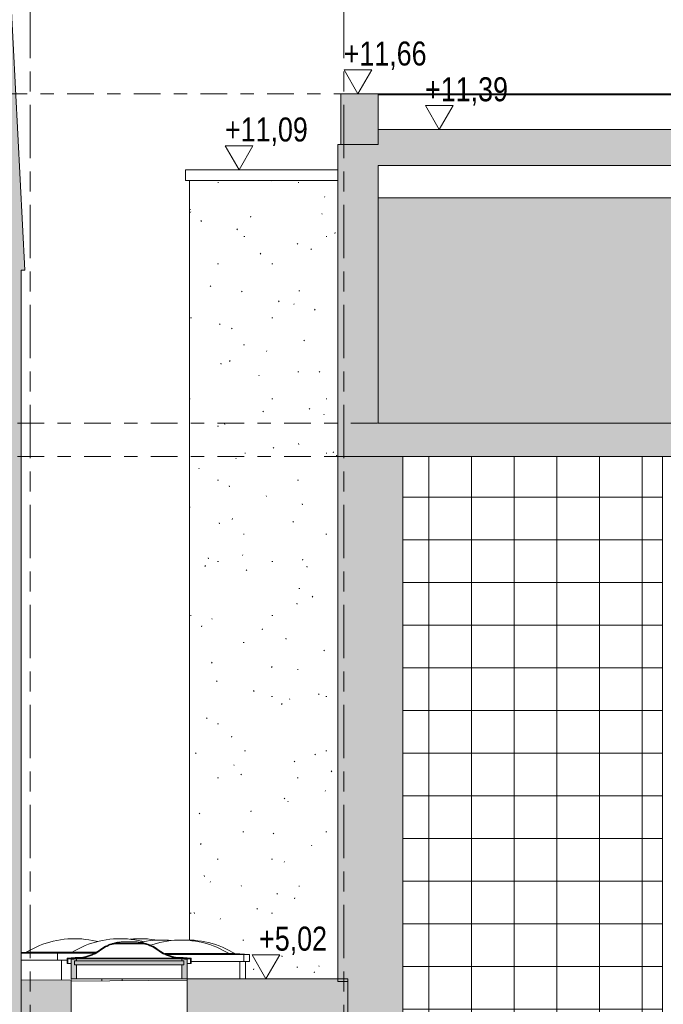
# Model space of a CAD drawing. Header units: metres. Extents: x -32 to 170, y -15 to 869.
# Tile 18 of 66: x -22.41 to -17.59, y 2.03 to 9.42. Entities that reach past the tile are written whole.
import ezdxf

# ---------------------------------------------------------------- set-up
doc = ezdxf.new("R2010")
doc.units = ezdxf.units.M
doc.linetypes.add('_Ebene_', pattern=[0.4, 0.2, -0.1, 0, -0.1])
doc.linetypes.add('_Rasterlinie_', pattern=[0.75, 0.4, -0.1, 0.15, -0.1])
for name, color, linetype, lineweight in [('A_Dach', 15, 'Continuous', 5), ('A_Ebenen', 130, 'Continuous', 5), ('A_Fenster', 45, 'Continuous', 5), ('A_Geschossdecken', 7, 'Continuous', 5), ('A_Geschossdecken_Schraffur', 7, 'Continuous', 5), ('A_Hoehenkoten', 124, 'Continuous', 5), ('A_Körper', 7, 'Continuous', 5), ('A_Raster', 128, 'Continuous', 5), ('A_Wand', 244, 'Continuous', 5), ('A_Wand_Schraff', 1, 'Continuous', 5), ('A_Wände_Oberflächenschraffur', 244, 'Continuous', 5)]:
    doc.layers.add(name, color=color, linetype=linetype, lineweight=lineweight)
doc.styles.add('Arial', font='arial.ttf', dxfattribs={"width": 0.8, "height": 0.18})
pattern_1 = [(0, (-9.746, 18.958), (0.813, 0.203), [0.007, -0.603, 0.007, -0.603, -3.251]), (0, (-9.746, 18.958), (0.813, 0.203), [-1.219, 0.007, -1.212, 0.007, -0.603, -1.422]), (0, (-9.746, 18.958), (0.813, 0.203), [-3.048, 0.007, -0.4, 0.007, -1.009]), (120, (-9.441, 19.06), (-0.5823032, 0.6025787), [0.007, -0.603, 0.007, -0.603, -3.251]), (120, (-9.441, 19.06), (-0.5823032, 0.6025787), [-1.219, 0.007, -1.212, 0.007, -0.603, -1.422]), (120, (-9.441, 19.06), (-0.5823032, 0.6025787), [-3.048, 0.007, -0.4, 0.007, -1.009]), (240, (-9.34, 19.466), (-0.2306968, -0.8055787), [0.007, -0.603, 0.007, -0.603, -3.251]), (240, (-9.34, 19.466), (-0.2306968, -0.8055787), [-1.219, 0.007, -1.212, 0.007, -0.603, -1.422]), (240, (-9.34, 19.466), (-0.2306968, -0.8055787), [-3.048, 0.007, -0.4, 0.007, -1.009])]
pattern_2 = [(0, (-9.746, 18.958), (0, 0.32), []), (90, (-9.746, 18.958), (-0.32, 2e-17), [])]

# ---------------------------------------------------------------- blocks, each defined once
blk = doc.blocks.new('FE Dachkuppel rund - Ø_880 _1000_-8070186-A')
at = {"layer": 'A_Fenster', "color": 250, "lineweight": 9, "flags": 128}
for points in [[(-21.5841, 2.5228), (-21.5586, 2.5251), (-21.5312, 2.5265), (-21.5091, 2.5269)], [(-21.5091, 2.5269), (-21.4816, 2.5264), (-21.4542, 2.5247), (-21.4269, 2.522), (-21.3997, 2.5181), (-21.3848, 2.5154)]]:
    blk.add_lwpolyline(points, dxfattribs=at)
blk = doc.blocks.new('FE Dachkuppel rund - Ø_880 _1000_-V58-A')
at = {"layer": 'A_Fenster', "color": 250, "lineweight": 9}
for p, q in [((-22.4019, 2.4191), (-22.1295, 2.4191)), ((-22.4019, 2.3649), (-22.1295, 2.3649)), ((-22.3623, 2.4249), (-22.4006, 2.4229)), ((-22.3623, 2.4249), (-22.3623, 2.4236)), ((-22.3623, 2.4249), (-22.0192, 2.4249)), ((-22.0192, 2.4249), (-22.3623, 2.4249))]:
    blk.add_line(p, q, dxfattribs=at)
at = {"layer": 'A_Fenster', "color": 250, "lineweight": 9, "flags": 128}
for points in [[(-22.3623, 2.4249), (-22.3386, 2.4388), (-22.3144, 2.4518), (-22.2897, 2.4638), (-22.2646, 2.4748), (-22.239, 2.4848), (-22.2131, 2.4937), (-22.1868, 2.5016), (-22.1602, 2.5085), (-22.1334, 2.5143), (-22.1063, 2.519), (-22.0791, 2.5226), (-22.0518, 2.5251), (-22.0244, 2.5265), (-22.0023, 2.5269)], [(-22.0023, 2.5269), (-21.9748, 2.5264), (-21.9474, 2.5247), (-21.9201, 2.522), (-21.8929, 2.5181), (-21.8659, 2.5132), (-21.8391, 2.5072), (-21.8293, 2.5046)]]:
    blk.add_lwpolyline(points, dxfattribs=at)
blk = doc.blocks.new('FE Dachkuppel rund - Ø_880 _1000_-8070187-A')
at = {"layer": 'A_Fenster', "color": 250, "lineweight": 9}
for p, q in [((-22.0192, 2.4249), (-22.1292, 2.4191)), ((-22.1292, 2.4191), (-22.1292, 2.3649)), ((-22.1292, 2.4191), (-21.8486, 2.4191)), ((-22.1292, 2.3649), (-22.0574, 2.3649)), ((-22.0992, 2.3649), (-22.0992, 2.218)), ((-22.0192, 2.4249), (-22.0192, 2.4236)), ((-22.0192, 2.4249), (-21.8397, 2.4249)), ((-21.8397, 2.4249), (-22.0192, 2.4249))]:
    blk.add_line(p, q, dxfattribs=at)
at = {"layer": 'A_Fenster', "color": 250, "lineweight": 9, "flags": 128}
for points in [[(-22.0192, 2.4249), (-21.9955, 2.4388), (-21.9713, 2.4518), (-21.9467, 2.4638), (-21.9215, 2.4748), (-21.8959, 2.4848), (-21.87, 2.4937), (-21.8437, 2.5016), (-21.8171, 2.5085), (-21.7903, 2.5143), (-21.7632, 2.519), (-21.736, 2.5226), (-21.7087, 2.5251), (-21.6813, 2.5265), (-21.6592, 2.5269)], [(-21.6592, 2.5269), (-21.6317, 2.5264), (-21.6043, 2.5247), (-21.577, 2.522), (-21.5498, 2.5181), (-21.5228, 2.5132), (-21.4961, 2.5072), (-21.4848, 2.5042)]]:
    blk.add_lwpolyline(points, dxfattribs=at)
blk = doc.blocks.new('FE Dachkuppel rund - Ø_880 _1000_-8070188-A')
at = {"layer": 'A_Fenster', "color": 250, "lineweight": 9}
blk.add_line((-21.3553, 2.5168), (-21.3517, 2.5169), dxfattribs=at)
at = {"layer": 'A_Fenster', "color": 250, "lineweight": 9, "flags": 128}
for points in [[(-21.4197, 2.5134), (-21.4012, 2.5151), (-21.3738, 2.5165), (-21.3585, 2.5168)], [(-21.3517, 2.5169), (-21.3242, 2.5164), (-21.2968, 2.5147), (-21.2775, 2.5128)]]:
    blk.add_lwpolyline(points, dxfattribs=at)
blk = doc.blocks.new('FE Dachkuppel rund - Ø_880 _1000_-8070189-A')
at = {"layer": 'A_Fenster', "color": 250, "lineweight": 9}
blk.add_line((-21.7964, 2.2249), (-21.7964, 2.2103), dxfattribs=at)
at = {"layer": 'A_Fenster', "color": 250, "lineweight": 9, "flags": 128}
for points in [[(-21.508, 2.4998), (-21.4875, 2.5043), (-21.4604, 2.509), (-21.4332, 2.5126), (-21.4059, 2.5151), (-21.3785, 2.5165), (-21.3564, 2.5169)], [(-21.3564, 2.5169), (-21.3289, 2.5164), (-21.3015, 2.5147), (-21.2797, 2.5125)]]:
    blk.add_lwpolyline(points, dxfattribs=at)
blk = doc.blocks.new('FE Dachkuppel rund - Ø_880 _1000_-V59-A')
at = {"layer": 'A_Fenster', "color": 250, "lineweight": 9}
for p, q in [((-20.8414, 2.4149), (-20.7992, 2.4149)), ((-20.7992, 2.4149), (-20.8414, 2.4149)), ((-20.7992, 2.4136), (-20.7992, 2.4149)), ((-20.6892, 2.4091), (-20.7992, 2.4149)), ((-20.7316, 2.4091), (-20.6892, 2.4091)), ((-20.6892, 2.3549), (-20.6892, 2.4091)), ((-20.7316, 2.3549), (-20.6892, 2.3549)), ((-20.7192, 2.2249), (-20.7192, 2.3549))]:
    blk.add_line(p, q, dxfattribs=at)
at = {"layer": 'A_Fenster', "color": 250, "lineweight": 9, "flags": 128}
for points in [[(-21.189, 2.5161), (-21.1813, 2.5165), (-21.1592, 2.5169)], [(-21.1592, 2.5169), (-21.1318, 2.5164), (-21.1044, 2.5147), (-21.0771, 2.512), (-21.0499, 2.5081), (-21.0229, 2.5032), (-20.9961, 2.4972), (-20.9696, 2.4902), (-20.9434, 2.4821), (-20.9175, 2.4729), (-20.892, 2.4627), (-20.8669, 2.4515), (-20.8423, 2.4393), (-20.8182, 2.4262), (-20.7992, 2.4149)]]:
    blk.add_lwpolyline(points, dxfattribs=at)
blk = doc.blocks.new('FE Dachkuppel rund - Ø_880 _1000_-8070190-A')
at = {"layer": 'A_Fenster', "color": 250, "lineweight": 9}
for p, q in [((-21.3252, 2.4149), (-20.8427, 2.4149)), ((-20.8427, 2.4149), (-21.3252, 2.4149)), ((-21.3115, 2.4091), (-20.7327, 2.4091)), ((-20.8427, 2.4136), (-20.8427, 2.4149)), ((-20.7327, 2.4091), (-20.8427, 2.4149)), ((-20.7327, 2.3549), (-20.7327, 2.4091)), ((-21.1262, 2.3549), (-20.7327, 2.3549)), ((-20.7627, 2.2249), (-20.7627, 2.3549)), ((-21.6427, 2.2249), (-21.6427, 2.2115))]:
    blk.add_line(p, q, dxfattribs=at)
at = {"layer": 'A_Fenster', "color": 250, "lineweight": 9, "flags": 128}
for points in [[(-21.4321, 2.4773), (-21.4134, 2.4837), (-21.3872, 2.4916), (-21.3606, 2.4985), (-21.3337, 2.5043), (-21.3067, 2.509), (-21.2795, 2.5126), (-21.2522, 2.5151), (-21.2247, 2.5165), (-21.2027, 2.5169)], [(-21.2027, 2.5169), (-21.1752, 2.5164), (-21.1478, 2.5147), (-21.1205, 2.512), (-21.0933, 2.5081), (-21.0663, 2.5032), (-21.0395, 2.4972), (-21.013, 2.4902), (-20.9868, 2.4821), (-20.9609, 2.4729), (-20.9354, 2.4627), (-20.9103, 2.4515), (-20.8857, 2.4393), (-20.8616, 2.4262), (-20.8427, 2.4149)]]:
    blk.add_lwpolyline(points, dxfattribs=at)
blk = doc.blocks.new('FE Dachkuppel rechteckig - 1170 x 870-8070191-A')
at = {"layer": 'A_Fenster', "lineweight": 9}
for points in [[(-21.1262, 2.3397), (-21.1262, 2.3797), (-21.1986, 2.3851), (-21.2437, 2.3887), (-21.2899, 2.4001), (-21.3337, 2.4187), (-21.4223, 2.4736), (-21.4753, 2.4934), (-21.7071, 2.4934), (-21.7601, 2.4736), (-21.8487, 2.4187), (-21.8925, 2.4001), (-21.9388, 2.3887), (-22.0562, 2.3797), (-22.0562, 2.3397), (-22.0512, 2.3397), (-22.0512, 2.3751), (-21.9486, 2.3829), (-21.938, 2.3838), (-21.891, 2.3954), (-21.8464, 2.4143), (-21.7586, 2.4688), (-21.7071, 2.4882), (-21.4753, 2.4882), (-21.4194, 2.4661), (-21.3276, 2.4107), (-21.2915, 2.3954), (-21.2445, 2.3838), (-21.1312, 2.3751), (-21.1312, 2.3397)], [(-21.1986, 2.3299), (-21.1812, 2.3299), (-21.1812, 2.3599), (-22.0012, 2.3599), (-22.0012, 2.3299), (-21.2563, 2.3299)]]:
    blk.add_hatch(color=253, dxfattribs=at).paths.add_polyline_path(points, flags=0)
h = blk.add_hatch(color=253, dxfattribs=at)
h.paths.add_polyline_path([(-21.1962, 2.2249), (-21.1562, 2.2249), (-21.1562, 2.3714), (-21.1962, 2.3749), (-21.1962, 2.3599), (-21.1812, 2.3599), (-21.1812, 2.3299), (-21.1962, 2.3299), (-21.1962, 2.2999)], flags=0)
h.paths.add_polyline_path([(-21.9862, 2.2249), (-21.9862, 2.3299), (-22.0012, 2.3299), (-22.0012, 2.3599), (-21.9862, 2.3599), (-21.9862, 2.3749), (-22.0262, 2.3714), (-22.0262, 2.2249)], flags=0)
at = {"layer": 'A_Fenster', "color": 250, "lineweight": 9}
for p, q in [((-21.4753, 2.4934), (-21.7071, 2.4934)), ((-21.7071, 2.4882), (-21.4753, 2.4882)), ((-21.5517, 2.5034), (-21.6307, 2.5034)), ((-21.9962, 2.3849), (-22.0562, 2.3797)), ((-22.0562, 2.3797), (-22.0562, 2.3397)), ((-22.0512, 2.3751), (-21.996, 2.3799)), ((-22.0512, 2.3397), (-22.0512, 2.3751)), ((-22.0512, 2.3751), (-21.1312, 2.3751)), ((-21.9862, 2.3749), (-22.0262, 2.3714)), ((-22.0262, 2.3714), (-22.0262, 2.2249)), ((-21.9862, 2.3849), (-21.9962, 2.3849)), ((-21.996, 2.3799), (-21.9862, 2.3799)), ((-21.9862, 2.3799), (-21.1962, 2.3799)), ((-21.9862, 2.3599), (-21.9862, 2.3749)), ((-21.1962, 2.3749), (-21.9862, 2.3749)), ((-21.1862, 2.3849), (-21.1962, 2.3849)), ((-21.1962, 2.3799), (-21.1864, 2.3799)), ((-21.1562, 2.3714), (-21.1962, 2.3749)), ((-21.1962, 2.3749), (-21.1962, 2.3599)), ((-21.1864, 2.3799), (-21.1312, 2.3751)), ((-21.1262, 2.3797), (-21.1862, 2.3849)), ((-21.1562, 2.2249), (-21.1562, 2.3714)), ((-21.1312, 2.3751), (-21.1312, 2.3397)), ((-21.1262, 2.3397), (-21.1262, 2.3797)), ((-22.0562, 2.3397), (-22.0512, 2.3397)), ((-22.0512, 2.3397), (-22.0262, 2.3397)), ((-22.0012, 2.3299), (-22.0012, 2.3599)), ((-22.0012, 2.3599), (-21.9862, 2.3599)), ((-21.1812, 2.3599), (-22.0012, 2.3599)), ((-22.0012, 2.3599), (-22.0012, 2.3299)), ((-21.9862, 2.3299), (-22.0012, 2.3299)), ((-22.0012, 2.3299), (-21.1812, 2.3299)), ((-21.9862, 2.2249), (-21.9862, 2.3299)), ((-21.1962, 2.3599), (-21.1812, 2.3599)), ((-21.1812, 2.3299), (-21.1962, 2.3299)), ((-21.1962, 2.3299), (-21.1962, 2.2249)), ((-21.1812, 2.3599), (-21.1812, 2.3299)), ((-21.1812, 2.3299), (-21.1812, 2.3599)), ((-21.1562, 2.3397), (-21.1312, 2.3397)), ((-21.1312, 2.3397), (-21.1262, 2.3397)), ((-22.0262, 2.2249), (-21.9862, 2.2249)), ((-21.1962, 2.2249), (-21.9862, 2.2249)), ((-21.1962, 2.2249), (-21.1562, 2.2249))]:
    blk.add_line(p, q, dxfattribs=at)
for centre, radius, start, end in [((-21.9862, 2.6811), 0.2963, 270, 306.8699), ((-21.9862, 2.6811), 0.3013, 270, 306.8699), ((-21.6307, 2.2071), 0.2962, 104.93947, 126.8699), ((-21.6307, 2.2071), 0.2913, 105.20207, 126.8699), ((-21.5517, 2.2071), 0.2963, 53.1301, 75.06053), ((-21.5517, 2.2071), 0.2912, 53.1301, 74.79793), ((-21.1962, 2.6811), 0.3012, 233.1301, 270), ((-21.1962, 2.6811), 0.2963, 233.1301, 270)]:
    blk.add_arc(centre, radius, start, end, dxfattribs=at)
for points, knots in [([(-21.7638, 2.4718), (-21.7652, 2.4711), (-21.7738, 2.4667), (-21.789, 2.4579), (-21.8021, 2.4489), (-21.8085, 2.4441)], [0.7237244, 0.7237244, 0.7237244, 0.7237244, 0.75, 0.875, 1, 1, 1, 1]), ([(-21.7146, 2.4913), (-21.7179, 2.4903), (-21.7249, 2.4881), (-21.7357, 2.4843), (-21.7436, 2.4811), (-21.7479, 2.4793), (-21.7485, 2.479)], [0.4461864, 0.4461864, 0.4461864, 0.4461864, 0.5, 0.5625, 0.625, 0.6351409, 0.6351409, 0.6351409, 0.6351409]), ([(-21.714, 2.4862), (-21.7132, 2.4865), (-21.7098, 2.4875), (-21.7064, 2.4884), (-21.7037, 2.4891)], [0.54918357, 0.54918357, 0.54918357, 0.54918357, 0.5625, 0.60626263, 0.60626263, 0.60626263, 0.60626263]), ([(-21.6743, 2.5002), (-21.6756, 2.5), (-21.6801, 2.4993), (-21.6847, 2.4985), (-21.6879, 2.4978)], [0.2294216, 0.2294216, 0.2294216, 0.2294216, 0.25, 0.30172063, 0.30172063, 0.30172063, 0.30172063]), ([(-21.4946, 2.4978), (-21.4978, 2.4985), (-21.5023, 2.4993), (-21.5068, 2.5), (-21.5081, 2.5002)], [-0.30172063, -0.30172063, -0.30172063, -0.30172063, -0.25, -0.2294216, -0.2294216, -0.2294216, -0.2294216]), ([(-21.4787, 2.4891), (-21.4761, 2.4884), (-21.4726, 2.4875), (-21.4692, 2.4865), (-21.4684, 2.4862)], [-0.60626263, -0.60626263, -0.60626263, -0.60626263, -0.5625, -0.54918357, -0.54918357, -0.54918357, -0.54918357]), ([(-21.434, 2.479), (-21.4346, 2.4793), (-21.4425, 2.4826), (-21.4537, 2.4869), (-21.4645, 2.4903), (-21.4678, 2.4913)], [-0.6351409, -0.6351409, -0.6351409, -0.6351409, -0.625, -0.5, -0.4461864, -0.4461864, -0.4461864, -0.4461864]), ([(-21.374, 2.4441), (-21.3804, 2.4489), (-21.3935, 2.4579), (-21.4086, 2.4667), (-21.4172, 2.4711), (-21.4187, 2.4718)], [-1, -1, -1, -1, -0.875, -0.75, -0.7237244, -0.7237244, -0.7237244, -0.7237244])]:
    blk.add_open_spline(points, degree=3, knots=knots, dxfattribs=at)
for points in [[(-21.7619, 2.4672), (-21.7569, 2.4697), (-21.7519, 2.472), (-21.7469, 2.4742)], [(-21.6307, 2.5034), (-21.6437, 2.5034), (-21.6694, 2.5017), (-21.6946, 2.4967), (-21.7071, 2.4934)], [(-21.5517, 2.5034), (-21.5388, 2.5034), (-21.5131, 2.5017), (-21.4878, 2.4967), (-21.4753, 2.4934)], [(-21.4356, 2.4742), (-21.4305, 2.472), (-21.4255, 2.4697), (-21.4206, 2.4672)]]:
    blk.add_open_spline(points, degree=3, dxfattribs=at)
blk = doc.blocks.new('Höhenkoten - leer-6237472-A')
at = {"layer": 'A_Hoehenkoten'}
for p, q in [((-22.0251, -3.4351), (-21.8172, -3.4351)), ((-21.9212, -3.6151), (-22.0251, -3.4351)), ((-21.9212, -3.6151), (-21.8172, -3.4351))]:
    blk.add_line(p, q, dxfattribs=at)

msp = doc.modelspace()

# ---------------------------------------------------------------- hatches: boundary and pattern name
at = {"layer": 'A_Dach', "lineweight": 9}
msp.add_hatch(color=253, dxfattribs=at).paths.add_polyline_path([(15.7144, 8.3264), (15.7144, 8.4649), (15.7114, 8.4649), (15.7114, 8.5966), (-19.7259, 8.5966), (-19.7259, 8.3264), (12.3242, 8.3264)], flags=0)
at = {"layer": 'A_Geschossdecken_Schraffur', "lineweight": 9}
for points in [[(-19.7259, 8.4849), (-19.7259, 8.8649), (-20.004, 8.8649), (-20.004, 8.4849)], [(-2.4466, 6.1449), (15.7438, 6.1449), (15.7438, 6.3949), (-19.787, 6.3949), (-19.787, 6.1449), (-3.3698, 6.1449)]]:
    msp.add_hatch(color=253, dxfattribs=at).paths.add_polyline_path(points, flags=0)
h = msp.add_hatch(color=253, dxfattribs=at)
h.paths.add_polyline_path([(-22.4, 1.9356), (-22.0262, 1.9386), (-22.0262, 2.2186), (-22.4, 2.2156), (-22.4, 2.0784)], flags=0)
h.paths.add_polyline_path([(-20.4485, 1.9449), (-19.9509, 1.9449), (-19.9509, 2.2249), (-21.1562, 2.2249), (-21.1562, 1.9449), (-20.6793, 1.9449)], flags=0)
at = {"layer": 'A_Körper'}
for points in [[(-22.3732, 7.5412), (-22.5742, 11.4359), (-31.9882, 11.4651), (-31.9882, 7.5412), (-22.4, 7.5412)], [(-22.4022, -9.3651), (-22.4, 7.5412), (-31.9882, 7.5412), (-31.9882, -9.3651), (-22.7547, -9.3651)]]:
    msp.add_hatch(color=254, dxfattribs=at).paths.add_polyline_path(points, flags=0)
at = {"layer": 'A_Wand_Schraff', "lineweight": 9}
for points in [[(-20.0259, 6.1449), (-19.787, 6.1449), (-19.787, 6.3949), (-19.7259, 6.3949), (-19.7259, 8.4849), (-20.0259, 8.4849), (-20.0259, 7.6172)], [(-19.5409, 2.2049), (-19.5409, 6.1449), (-20.0259, 6.1449), (-20.0259, 2.2049), (-19.9509, 2.2049)], [(-19.9509, 0.0249), (-19.5409, 0.0249), (-19.5409, 2.2049), (-19.9509, 2.2049), (-19.9509, 0.5275)]]:
    msp.add_hatch(color=253, dxfattribs=at).paths.add_polyline_path(points, flags=0)
at = {"layer": 'A_Wände_Oberflächenschraffur'}
h = msp.add_hatch(dxfattribs=at)
h.set_pattern_fill('FP_1', style=0, pattern_type=2)
h.set_pattern_definition(pattern_1)
h.paths.add_polyline_path([(-20.7207, 2.2249), (-20.0259, 2.2249), (-20.0259, 8.2149), (-21.138, 8.2149), (-21.138, 2.5157), (-21.0718, 2.511), (-21.0133, 2.501), (-20.9978, 2.4971), (-20.9356, 2.4794), (-20.8656, 2.4509), (-20.7992, 2.4149), (-20.6892, 2.4088), (-20.6892, 2.3549), (-20.7207, 2.3549), (-20.7207, 2.2999)], flags=0)
h = msp.add_hatch(dxfattribs=at)
h.set_pattern_fill('FP_1', style=0, pattern_type=2)
h.set_pattern_definition(pattern_1)
h.paths.add_polyline_path([(-19.7259, 6.3949), (-16.0633, 6.3949), (-16.0634, 7.8449), (-16.1289, 7.8449), (-16.1311, 8.0849), (-19.7259, 8.0845), (-19.7259, 7.6172)], flags=0)
h.paths.add_polyline_path([(-3.3698, 6.3949), (-0.0814, 6.3949), (-0.0824, 7.8449), (-0.1514, 7.8449), (-0.1536, 8.085), (-3.9064, 8.0849), (-3.9064, 8.0749), (-3.9084, 8.0747), (-3.9064, 7.8449), (-3.9768, 7.8449), (-3.976, 6.3949), (-3.8313, 6.3949)], flags=0)
h.paths.add_polyline_path([(-15.9511, 6.3949), (-12.0587, 6.3949), (-12.0597, 7.8449), (-12.1314, 7.8449), (-12.1336, 8.0849), (-15.8889, 8.0846), (-15.8889, 8.0747), (-15.8909, 8.0747), (-15.8889, 7.8449), (-15.9519, 7.8449), (-15.9511, 6.3949)], flags=0)
h.paths.add_polyline_path([(-11.6783, 6.3949), (-8.076, 6.3949), (-8.0771, 7.8449), (-8.1414, 7.8449), (-8.1436, 8.0849), (-11.8914, 8.0847), (-11.8914, 8.0747), (-11.8934, 8.0747), (-11.8914, 7.8449), (-11.9444, 7.8449), (-11.9436, 6.3949), (-11.9091, 6.3949)], flags=0)
h.paths.add_polyline_path([(15.7144, 6.3949), (15.7144, 8.0853), (12.0886, 8.0852), (12.0886, 8.0752), (12.0866, 8.0747), (12.0886, 7.845), (12.0148, 7.845), (12.0155, 6.3949), (12.9818, 6.3949)], flags=0)
h.paths.add_polyline_path([(0.0438, 6.3949), (3.9173, 6.3949), (3.9171, 7.8449), (3.8536, 7.8449), (3.8514, 8.0851), (0.0886, 8.085), (0.0886, 8.075), (0.0866, 8.0747), (0.0886, 7.8449), (0.0438, 7.8449), (0.0438, 6.5094)], flags=0)
h.paths.add_polyline_path([(4.0282, 6.3949), (7.9256, 6.3949), (7.9255, 6.4784), (7.9297, 6.4784), (7.9295, 7.8449), (7.8686, 7.8449), (7.8664, 8.0852), (4.0936, 8.0849), (4.0936, 8.0751), (4.0916, 8.0747), (4.0936, 7.8449), (4.0274, 7.8449), (4.0282, 6.3949)], flags=0)
h.paths.add_polyline_path([(-4.081, 6.3949), (-4.082, 7.8449), (-4.1464, 7.8449), (-4.1486, 8.0849), (-7.9014, 8.0848), (-7.9014, 8.0748), (-7.9034, 8.0747), (-7.9014, 7.8449), (-7.9617, 7.8449), (-7.961, 6.3949), (-4.082, 6.3949)], flags=0)
h.paths.add_polyline_path([(8.0392, 6.3949), (11.9055, 6.3949), (11.9055, 6.4784), (11.9097, 6.4784), (11.9094, 7.845), (11.8486, 7.845), (11.8464, 8.0852), (8.1086, 8.0852), (8.1086, 8.0751), (8.1066, 8.0747), (8.1086, 7.8449), (8.0391, 7.8449), (8.0392, 6.3949)], flags=0)
h = msp.add_hatch(dxfattribs=at)
h.set_pattern_fill('FP_13', color=133, style=0, pattern_type=2)
h.set_pattern_definition(pattern_2)
h.paths.add_polyline_path([(-17.0572, 0.9549), (-17.0572, 0.9849), (-17.0672, 0.9849), (-17.0672, 0.9549)], flags=0)
h.paths.add_polyline_path([(-19.5409, 0.9549), (-17.5922, 0.9549), (-17.5922, 6.1449), (-19.5409, 6.1449), (-19.5409, 1.9558)], flags=0)
h.paths.add_polyline_path([(-19.9809, 0.9549), (-19.9509, 0.9549), (-19.9509, 1.9449), (-19.9809, 1.9447), (-19.9809, 1.9249)], flags=0)
h.paths.add_polyline_path([(-17.0572, 1.0249), (-17.0572, 1.9398), (-17.0672, 1.9413), (-17.0671, 1.0249)], flags=0)
h.paths.add_polyline_path([(-17.0572, 2.1049), (-17.0572, 2.4749), (-17.0672, 2.4749), (-17.0672, 2.1049), (-17.065, 2.1049)], flags=0)
h.paths.add_polyline_path([(-17.0642, 2.5049), (-17.0572, 2.5049), (-17.0572, 2.9649), (-17.0672, 2.9649), (-17.0672, 2.5049)], flags=0)
h.paths.add_polyline_path([(-17.0672, 3.0049), (-17.0572, 3.0049), (-17.0572, 6.1449), (-17.0672, 6.1449), (-17.0672, 3.1862)], flags=0)
h = msp.add_hatch(dxfattribs=at)
h.set_pattern_fill('FP_13', color=133, style=0, pattern_type=2)
h.set_pattern_definition(pattern_2)
h.paths.add_polyline_path([(-17.0572, 0.9549), (-17.0572, 0.9849), (-17.0672, 0.9849), (-17.0672, 0.9549)], flags=0)
h.paths.add_polyline_path([(-19.5409, 0.9549), (-17.5922, 0.9549), (-17.5922, 6.1449), (-19.5409, 6.1449), (-19.5409, 1.9558)], flags=0)
h.paths.add_polyline_path([(-19.9809, 0.9549), (-19.9509, 0.9549), (-19.9509, 1.9449), (-19.9809, 1.9447), (-19.9809, 1.9249)], flags=0)
h.paths.add_polyline_path([(-17.0572, 1.0249), (-17.0572, 1.9398), (-17.0672, 1.9413), (-17.0671, 1.0249)], flags=0)
h.paths.add_polyline_path([(-17.0572, 2.1049), (-17.0572, 2.4749), (-17.0672, 2.4749), (-17.0672, 2.1049), (-17.065, 2.1049)], flags=0)
h.paths.add_polyline_path([(-17.0642, 2.5049), (-17.0572, 2.5049), (-17.0572, 2.9649), (-17.0672, 2.9649), (-17.0672, 2.5049)], flags=0)
h.paths.add_polyline_path([(-17.0672, 3.0049), (-17.0572, 3.0049), (-17.0572, 6.1449), (-17.0672, 6.1449), (-17.0672, 3.1862)], flags=0)

# ---------------------------------------------------------------- linework, layer by layer
at = {"layer": 'A_Dach', "color": 250, "lineweight": 9}
for p, q in [((-19.7259, 8.8579), (15.7114, 8.8583)), ((15.7114, 8.5966), (-19.7259, 8.5966)), ((-19.7259, 8.3264), (15.7144, 8.3264)), ((-19.7259, 8.0849), (-16.1311, 8.0849))]:
    msp.add_line(p, q, dxfattribs=at)
at = {"layer": 'A_Ebenen', "color": 170, "linetype": '_Ebene_', "lineweight": 9}
for p, q in [((-26.5562, 8.865), (23.3963, 8.865)), ((-24.9286, 6.3949), (21.9701, 6.3949)), ((-24.9286, 6.1449), (21.9701, 6.1449))]:
    msp.add_line(p, q, dxfattribs=at)
at = {"layer": 'A_Geschossdecken', "color": 250, "lineweight": 9}
for p, q in [((-20.004, 8.8649), (15.9727, 8.8649)), ((-20.004, 8.8649), (-20.004, 8.4849)), ((-19.7259, 8.4849), (-19.7259, 8.8649)), ((-20.004, 8.4849), (-19.7259, 8.4849)), ((-21.168, 8.2949), (-20.0259, 8.2949)), ((-21.168, 8.2949), (-21.168, 8.2149)), ((-20.0259, 8.2149), (-21.168, 8.2149)), ((15.7144, 6.3949), (-19.7259, 6.3949)), ((-19.5409, 6.1449), (15.7438, 6.1449)), ((-22.0262, 2.2186), (-22.4, 2.2156)), ((-22.0262, 1.9449), (-22.0262, 2.2186)), ((-19.9509, 2.2249), (-21.1562, 2.2249)), ((-21.1562, 2.2249), (-21.1562, 1.9353)), ((-19.9509, 1.9449), (-19.9509, 2.2249)), ((-22.4, 2.2156), (-22.4, 1.9356)), ((-21.1562, 2.2154), (-22.0262, 2.2084))]:
    msp.add_line(p, q, dxfattribs=at)
at = {"layer": 'A_Körper', "color": 253, "lineweight": 9}
for p, q in [((-22.3732, 7.5412), (-22.5742, 11.4359)), ((-22.4022, -9.3651), (-22.4, 7.5412)), ((-22.4, 7.5412), (-22.3732, 7.5412))]:
    msp.add_line(p, q, dxfattribs=at)
at = {"layer": 'A_Raster', "linetype": '_Rasterlinie_', "lineweight": 9}
for p, q in [((-22.3326, -14.8682), (-22.3326, 14.615)), ((-19.9826, -14.8682), (-19.9826, 14.615))]:
    msp.add_line(p, q, dxfattribs=at)
at = {"layer": 'A_Wand', "color": 250, "lineweight": 9}
for p, q in [((-20.004, 8.4849), (-20.0259, 8.4849)), ((-20.0259, 8.4849), (-20.0259, 2.2049)), ((-19.7259, 6.3949), (-19.7259, 8.3264)), ((-21.138, 8.2149), (-21.138, 2.5157)), ((-19.5409, 6.1449), (-20.0259, 6.1449)), ((-19.5409, -0.6351), (-19.5409, 6.1449)), ((-17.5922, -2.7424), (-17.5922, 6.1449)), ((-20.0259, 2.2049), (-19.9509, 2.2049))]:
    msp.add_line(p, q, dxfattribs=at)

# ---------------------------------------------------------------- block references
at = {"layer": 'A_Fenster', "color": 250, "lineweight": 9}
for name in ['FE Dachkuppel rund - Ø_880 _1000_-V58-A', 'FE Dachkuppel rund - Ø_880 _1000_-8070187-A', 'FE Dachkuppel rund - Ø_880 _1000_-8070189-A', 'FE Dachkuppel rund - Ø_880 _1000_-8070190-A', 'FE Dachkuppel rund - Ø_880 _1000_-8070186-A', 'FE Dachkuppel rund - Ø_880 _1000_-8070188-A', 'FE Dachkuppel rund - Ø_880 _1000_-V59-A', 'FE Dachkuppel rechteckig - 1170 x 870-8070191-A']:
    msp.add_blockref(name, (0, 0), dxfattribs=at)
at = {"layer": 'A_Hoehenkoten'}
for p in [(2.0443, 12.48), (2.6544, 12.2117), (1.154, 11.91), (1.3547, 5.84)]:
    msp.add_blockref('Höhenkoten - leer-6237472-A', p, dxfattribs=at)

# ---------------------------------------------------------------- texts
at = {"layer": 'A_Hoehenkoten', "char_height": 0.18, "attachment_point": 1, "line_spacing_factor": 0.941778, "style": 'Arial'}
for s, insert, width in [('+11,66', (-19.9826, 9.2571), 0.733812), ('+11,39', (-19.3725, 8.9888), 0.733812), ('+11,09', (-20.8729, 8.6871), 0.733812), ('+5,02', (-20.6171, 2.6171), 0.601593)]:
    msp.add_mtext(s, dxfattribs=dict(at, insert=insert, width=width))

doc.saveas('drawing.dxf')
